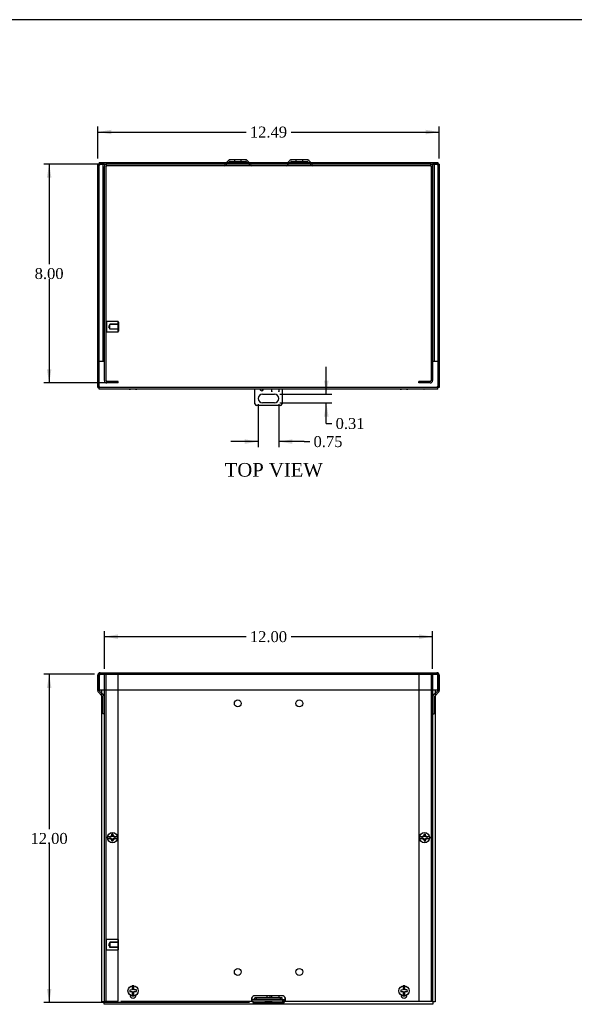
# Model space of a CAD drawing. Header units: inches. Extents: x 0.2 to 89.8, y -0.5 to 59.8.
# Tile 3 of 6: x 19.5 to 39.8, y 23.8 to 59.8. Entities that reach past the tile are written whole.
import ezdxf
from ezdxf.enums import TextEntityAlignment as Align
from ezdxf.lldxf.tags import DXFTag

# ---------------------------------------------------------------- set-up
doc = ezdxf.new("R2010")
doc.units = ezdxf.units.IN
doc.header["$MEASUREMENT"] = 0
for name, color, linetype in [('COM55240', 7, 'Continuous'), ('COM55636-31', 7, 'Continuous'), ('COM55638-11', 7, 'Continuous'), ('COM55639-31', 7, 'Continuous'), ('COM70786-9', 7, 'Continuous'), ('Default', 7, 'Continuous'), ('RVT19019', 7, 'Continuous'), ('SCS19491', 7, 'Continuous'), ('STD26152', 7, 'Continuous')]:
    doc.layers.add(name, color=color, linetype=linetype)
doc.styles.add('SEACAD_Times_New_Roman', font='times.ttf')
tags = doc.linetypes.add('HIDDEN2', pattern=[0.1875, 0.125, -0.0625]).pattern_tags.tags
tags[6:7] = [DXFTag(74, 4), DXFTag(75, 0), DXFTag(340, '0'), DXFTag(46, 0.0), DXFTag(50, 0.0), DXFTag(44, 0.0), DXFTag(45, 0.0)]
tags[4:5] = [DXFTag(74, 4), DXFTag(75, 0), DXFTag(340, '0'), DXFTag(46, 0.0), DXFTag(50, 0.0), DXFTag(44, 0.0), DXFTag(45, 0.0)]
doc.dimstyles.new('HAMMOND_(STH_-_66x44)', dxfattribs={"dimtxt": 0.4, "dimasz": 0.5, "dimexe": 0.2, "dimexo": 0.2, "dimgap": 0.1, "dimtad": 0, "dimtih": 1, "dimtoh": 1, "dimzin": 0, "dimdsep": 46, "dimtxsty": 'SEACAD_Times_New_Roman', "dimblk1": '_SE_FILLED', "dimblk2": '_SE_FILLED', "dimsah": 1, "dimcen": 0.2, "dimadec": 0, "dimazin": 0, "dimtfac": 0.8, "dimtofl": 0, "dimtmove": 0, "dimatfit": 3, "dimfxl": 1, "dimtolj": 1, "dimtzin": 0, "dimarcsym": 0})

# ---------------------------------------------------------------- blocks, each defined once
blk = doc.blocks.new('SE')
at = {"layer": 'COM55240', "color": 7, "linetype": 'Continuous'}
for p, q in [((28.754, 24.03), (28.754, 24.114)), ((28.754, 24.114), (29.004, 24.114)), ((29.004, 24.114), (29.004, 24.03)), ((28.129, 23.97), (28.129, 24.027)), ((28.192, 24.027), (28.129, 24.027)), ((28.192, 23.97), (28.129, 23.97)), ((29.067, 24.027), (28.192, 24.027)), ((28.192, 23.97), (28.192, 24.027)), ((29.067, 23.97), (28.192, 23.97)), ((28.754, 24.03), (28.754, 24.027)), ((29.004, 24.027), (29.004, 24.03)), ((29.067, 23.97), (29.067, 24.027)), ((29.129, 24.027), (29.067, 24.027)), ((29.129, 23.97), (29.067, 23.97)), ((29.129, 23.97), (29.129, 24.027))]:
    blk.add_line(p, q, dxfattribs=at)
at = {"layer": 'COM55636-31', "color": 7, "linetype": 'HIDDEN2'}
for p, q in [((22.629, 23.913), (22.629, 35.856)), ((22.686, 23.913), (22.686, 35.856)), ((23.129, 23.913), (23.129, 35.856)), ((34.129, 35.856), (34.129, 23.913)), ((34.572, 35.856), (34.572, 23.913)), ((34.629, 35.856), (34.629, 23.913)), ((22.629, 23.913), (22.715, 23.913)), ((22.715, 23.913), (23.129, 23.913)), ((23.223, 23.913), (28.023, 23.913)), ((29.235, 23.913), (34.129, 23.913)), ((34.129, 23.913), (34.543, 23.913)), ((34.543, 23.913), (34.629, 23.913))]:
    blk.add_line(p, q, dxfattribs=at)
for centre, radius in [((27.504, 34.793), 0.125), ((29.754, 34.793), 0.125), ((22.922, 29.884), 0.085), ((34.336, 29.884), 0.085), ((27.504, 24.975), 0.125), ((29.754, 24.975), 0.125)]:
    blk.add_circle(centre, radius, dxfattribs=at)
at = {"layer": 'COM55638-11', "color": 7, "linetype": 'Continuous'}
for p, q in [((22.536, 23.879), (22.536, 35.288)), ((34.723, 35.288), (34.723, 23.879)), ((23.567, 24.131), (23.567, 24.127)), ((23.785, 24.127), (23.785, 24.131)), ((33.474, 24.131), (33.474, 24.127)), ((33.692, 24.127), (33.692, 24.131)), ((22.622, 23.879), (22.536, 23.879)), ((22.622, 23.793), (22.622, 23.879)), ((34.637, 23.793), (22.622, 23.793)), ((28.754, 24.104), (28.129, 24.104)), ((28.129, 23.857), (29.129, 23.857)), ((28.129, 23.814), (29.129, 23.814)), ((29.129, 24.104), (29.004, 24.104)), ((34.723, 23.879), (34.637, 23.879)), ((34.637, 23.879), (34.637, 23.793))]:
    blk.add_line(p, q, dxfattribs=at)
for centre, radius, start, end in [((23.676, 24.127), 0.109, 180, 0), ((33.583, 24.127), 0.109, 180, 0), ((28.129, 23.979), 0.125, 90, 233.1301), ((28.123, 23.973), 0.116, 234.0338, 273.2511), ((29.129, 23.979), 0.125, 306.8699, 90), ((29.135, 23.974), 0.118, 266.9439, 305.7712)]:
    blk.add_arc(centre, radius, start, end, dxfattribs=at)
for points in [[(28.054, 23.879), (28.059, 23.867), (28.065, 23.856), (28.077, 23.839), (28.083, 23.833), (28.096, 23.823), (28.102, 23.819), (28.116, 23.815), (28.122, 23.814), (28.129, 23.814)], [(29.129, 23.814), (29.136, 23.814), (29.143, 23.815), (29.156, 23.819), (29.162, 23.823), (29.175, 23.833), (29.181, 23.839), (29.193, 23.856), (29.199, 23.867), (29.204, 23.879)]]:
    blk.add_open_spline(points, degree=3, knots=[0, 0, 0, 0, 0.25, 0.25, 0.5, 0.5, 0.75, 0.75, 1, 1, 1, 1], dxfattribs=at)
at = {"layer": 'COM55639-31', "color": 7, "linetype": 'Continuous'}
for p, q in [((22.385, 35.288), (22.385, 35.827)), ((22.442, 35.908), (22.442, 35.827)), ((22.442, 35.827), (22.442, 35.908)), ((22.442, 35.288), (22.442, 35.827)), ((22.442, 35.827), (22.442, 35.288)), ((22.471, 35.913), (34.788, 35.913)), ((34.817, 35.908), (34.817, 35.827)), ((34.817, 35.827), (34.817, 35.908)), ((34.817, 35.827), (34.817, 35.288)), ((34.817, 35.288), (34.817, 35.827)), ((34.874, 35.827), (34.874, 35.288)), ((22.385, 35.288), (22.442, 35.288)), ((22.385, 35.261), (22.385, 35.288)), ((22.442, 35.288), (34.817, 35.288)), ((22.442, 35.261), (22.442, 35.288)), ((34.874, 35.288), (34.817, 35.288)), ((34.817, 35.288), (34.817, 35.261)), ((34.874, 35.288), (34.874, 35.261)), ((22.536, 35.074), (22.41, 35.2)), ((22.536, 35.155), (22.45, 35.241)), ((34.808, 35.241), (34.723, 35.155)), ((34.848, 35.2), (34.723, 35.074))]:
    blk.add_line(p, q, dxfattribs=at)
at = {"layer": 'COM55639-31', "color": 7, "linetype": 'HIDDEN2'}
for p, q in [((22.471, 35.856), (22.471, 35.913)), ((22.471, 35.856), (34.788, 35.856)), ((34.788, 35.856), (34.788, 35.913)), ((22.604, 35.087), (22.536, 35.155)), ((22.564, 35.046), (22.536, 35.074)), ((22.572, 34.413), (22.572, 35.026)), ((34.723, 35.155), (34.654, 35.087)), ((34.686, 35.026), (34.686, 34.413)), ((34.723, 35.074), (34.695, 35.046)), ((22.629, 34.413), (22.572, 34.413)), ((34.629, 34.413), (34.686, 34.413))]:
    blk.add_line(p, q, dxfattribs=at)
at = {"layer": 'COM55639-31', "color": 7, "linetype": 'Continuous'}
for centre, radius, start, end in [((22.471, 35.827), 0.086, 109.7069, 180), ((22.471, 35.827), 0.086, 90, 109.7069), ((34.788, 35.827), 0.086, 70.2931, 90), ((34.788, 35.827), 0.086, 0, 70.2931), ((22.471, 35.261), 0.086, 180, 225), ((22.471, 35.261), 0.029, 180, 225), ((34.788, 35.261), 0.029, 315, 0), ((34.788, 35.261), 0.086, 315, 0)]:
    blk.add_arc(centre, radius, start, end, dxfattribs=at)
at = {"layer": 'COM55639-31', "color": 7, "linetype": 'HIDDEN2'}
for centre, radius, start, end in [((22.471, 35.827), 0.029, 90, 180), ((34.788, 35.827), 0.029, 0, 90), ((22.543, 35.026), 0.029, 0, 45), ((22.543, 35.026), 0.086, 0, 45), ((34.715, 35.026), 0.086, 135, 180), ((34.715, 35.026), 0.029, 135, 180)]:
    blk.add_arc(centre, radius, start, end, dxfattribs=at)
at = {"layer": 'COM55639-31', "color": 7, "linetype": 'Continuous'}
for centre, start_param, end_param in [((22.471, 35.827), 3.141593, 3.485544), ((34.788, 35.827), 2.797642, 3.141593)]:
    blk.add_ellipse(centre, major_axis=(0, -0.086), ratio=0.997285, start_param=start_param, end_param=end_param, dxfattribs=at)
at = {"layer": 'COM55639-31', "color": 7, "linetype": 'HIDDEN2'}
for centre, start_param, end_param in [((22.471, 35.827), 3.141593, 4.712389), ((34.788, 35.827), 1.570796, 3.141593)]:
    blk.add_ellipse(centre, major_axis=(0, -0.029), ratio=0.997285, start_param=start_param, end_param=end_param, dxfattribs=at)
at = {"layer": 'COM70786-9', "color": 7, "linetype": 'Continuous'}
for p, q in [((28.129, 23.97), (28.004, 23.97)), ((29.129, 23.913), (28.023, 23.913)), ((29.235, 23.913), (29.129, 23.913))]:
    blk.add_line(p, q, dxfattribs=at)
blk.add_arc((29.129, 24.046), 0.125, 337.9139, 344.4547, dxfattribs=at)
for points, knots in [([(29.129, 23.913), (29.135, 23.913), (29.141, 23.913), (29.154, 23.913), (29.16, 23.913), (29.172, 23.914), (29.177, 23.914), (29.188, 23.917), (29.194, 23.918), (29.204, 23.923), (29.209, 23.927), (29.218, 23.935), (29.222, 23.941), (29.23, 23.954), (29.234, 23.962), (29.24, 23.979), (29.243, 23.989), (29.245, 23.999)], [0, 0, 0, 0, 0.125, 0.125, 0.25, 0.25, 0.375, 0.375, 0.5, 0.5, 0.625, 0.625, 0.75, 0.75, 0.875, 0.875, 1, 1, 1, 1]), ([(29.129, 23.97), (29.132, 23.97), (29.138, 23.97), (29.148, 23.97), (29.157, 23.97), (29.166, 23.97), (29.174, 23.97), (29.183, 23.971), (29.191, 23.971), (29.201, 23.973), (29.213, 23.976), (29.224, 23.98), (29.232, 23.985), (29.237, 23.989), (29.241, 23.994), (29.244, 23.997), (29.245, 23.999)], [0, 0, 0, 0, 0.071882, 0.143505, 0.214614, 0.284956, 0.354285, 0.422375, 0.489016, 0.554006, 0.678259, 0.794148, 0.84885, 0.901343, 0.95169, 1, 1, 1, 1])]:
    blk.add_open_spline(points, degree=3, knots=knots, dxfattribs=at)
at = {"layer": 'RVT19019', "color": 7, "linetype": 'Continuous'}
for p, q in [((28.524, 23.873), (28.734, 23.873)), ((28.567, 24.104), (28.567, 24.027)), ((28.692, 24.027), (28.692, 24.104))]:
    blk.add_line(p, q, dxfattribs=at)
for centre, start, end in [((28.524, 23.893), 90, 270), ((28.734, 23.893), 270, 90)]:
    blk.add_arc(centre, 0.02, start, end, dxfattribs=at)
at = {"layer": 'SCS19491', "color": 7, "linetype": 'Continuous'}
for p, q in [((22.829, 29.914), (22.738, 29.914)), ((22.886, 29.914), (22.829, 29.914)), ((22.942, 30.009), (22.883, 30.006)), ((22.883, 30.006), (22.884, 29.974)), ((22.884, 29.974), (22.886, 29.914)), ((22.944, 29.98), (22.942, 30.009)), ((22.946, 29.914), (22.944, 29.98)), ((23.015, 29.914), (22.946, 29.914)), ((23.106, 29.914), (23.015, 29.914)), ((34.243, 29.914), (34.152, 29.914)), ((34.31, 29.914), (34.243, 29.914)), ((34.366, 30.006), (34.306, 30.004)), ((34.306, 30.004), (34.307, 29.978)), ((34.307, 29.978), (34.31, 29.914)), ((34.367, 29.977), (34.366, 30.006)), ((34.37, 29.914), (34.367, 29.977)), ((34.429, 29.914), (34.37, 29.914)), ((34.52, 29.914), (34.429, 29.914)), ((22.738, 29.854), (22.829, 29.854)), ((22.829, 29.854), (22.889, 29.854)), ((22.889, 29.854), (22.891, 29.792)), ((22.891, 29.792), (22.892, 29.763)), ((22.892, 29.763), (22.952, 29.765)), ((22.949, 29.854), (23.015, 29.854)), ((22.951, 29.791), (22.949, 29.854)), ((22.952, 29.765), (22.951, 29.791)), ((23.015, 29.854), (23.106, 29.854)), ((34.152, 29.854), (34.243, 29.854)), ((34.243, 29.854), (34.312, 29.854)), ((34.312, 29.854), (34.315, 29.789)), ((34.315, 29.789), (34.316, 29.76)), ((34.316, 29.76), (34.376, 29.763)), ((34.372, 29.854), (34.429, 29.854)), ((34.374, 29.795), (34.372, 29.854)), ((34.376, 29.763), (34.374, 29.795)), ((34.429, 29.854), (34.52, 29.854)), ((23.583, 24.315), (23.554, 24.314)), ((23.554, 24.314), (23.556, 24.254)), ((23.556, 24.254), (23.583, 24.255)), ((23.646, 24.318), (23.583, 24.315)), ((23.583, 24.255), (23.646, 24.258)), ((23.646, 24.468), (23.646, 24.377)), ((23.646, 24.377), (23.646, 24.318)), ((23.646, 24.258), (23.646, 24.191)), ((23.646, 24.191), (23.646, 24.1)), ((23.706, 24.377), (23.706, 24.468)), ((23.706, 24.32), (23.706, 24.377)), ((23.765, 24.322), (23.706, 24.32)), ((23.706, 24.26), (23.771, 24.262)), ((23.706, 24.191), (23.706, 24.26)), ((23.706, 24.1), (23.706, 24.191)), ((23.797, 24.324), (23.765, 24.322)), ((23.771, 24.262), (23.8, 24.264)), ((23.8, 24.264), (23.797, 24.324)), ((33.49, 24.315), (33.461, 24.314)), ((33.461, 24.314), (33.463, 24.254)), ((33.463, 24.254), (33.49, 24.255)), ((33.553, 24.318), (33.49, 24.315)), ((33.49, 24.255), (33.553, 24.258)), ((33.553, 24.468), (33.553, 24.377)), ((33.553, 24.377), (33.553, 24.318)), ((33.553, 24.258), (33.553, 24.191)), ((33.553, 24.191), (33.553, 24.1)), ((33.613, 24.377), (33.613, 24.468)), ((33.613, 24.32), (33.613, 24.377)), ((33.672, 24.322), (33.613, 24.32)), ((33.613, 24.26), (33.678, 24.262)), ((33.613, 24.191), (33.613, 24.26)), ((33.613, 24.1), (33.613, 24.191)), ((33.704, 24.324), (33.672, 24.322)), ((33.678, 24.262), (33.707, 24.264)), ((33.707, 24.264), (33.704, 24.324))]:
    blk.add_line(p, q, dxfattribs=at)
for centre in [(22.922, 29.884), (34.336, 29.884), (23.676, 24.284), (33.583, 24.284)]:
    blk.add_circle(centre, 0.187, dxfattribs=at)
for centre, start, end in [((22.922, 29.884), 170.7303, 189.2697), ((22.922, 29.884), 350.7303, 9.2697), ((34.336, 29.884), 170.7303, 189.2697), ((34.336, 29.884), 350.7303, 9.2697), ((23.676, 24.284), 80.7303, 99.2697), ((33.583, 24.284), 80.7303, 99.2697), ((23.676, 24.284), 260.7303, 279.2697), ((33.583, 24.284), 260.7303, 279.2697)]:
    blk.add_arc(centre, 0.186, start, end, dxfattribs=at)
at = {"layer": 'STD26152', "color": 7, "linetype": 'HIDDEN2'}
for p, q in [((22.706, 26.157), (22.686, 26.137)), ((22.706, 25.782), (22.706, 26.157)), ((23.126, 26.157), (22.706, 26.157)), ((22.826, 26.048), (22.779, 25.97)), ((22.779, 25.97), (22.826, 25.892)), ((23.146, 26.065), (22.826, 26.065)), ((22.826, 26.065), (22.826, 26.048)), ((22.826, 26.048), (22.826, 25.892)), ((23.146, 26.048), (22.826, 26.048)), ((23.126, 26.157), (23.126, 25.782)), ((23.146, 26.137), (23.126, 26.157)), ((23.146, 25.802), (23.146, 26.137)), ((22.686, 25.802), (22.706, 25.782)), ((22.706, 25.782), (23.126, 25.782)), ((22.826, 25.892), (23.146, 25.892)), ((22.826, 25.875), (22.826, 25.892)), ((23.146, 25.875), (22.826, 25.875)), ((23.126, 25.782), (23.146, 25.802))]:
    blk.add_line(p, q, dxfattribs=at)
blk = doc.blocks.new('SE5')
at = {"layer": 'COM55240', "color": 7, "linetype": 'Continuous'}
for p, q in [((28.129, 45.745), (28.129, 46.282)), ((28.41, 46.089), (28.848, 46.089)), ((28.754, 46.183), (28.754, 46.282)), ((28.754, 46.195), (28.754, 46.282)), ((28.754, 46.195), (28.754, 46.183)), ((28.754, 46.183), (28.754, 46.183)), ((29.004, 46.282), (29.004, 46.183)), ((29.004, 46.282), (29.004, 46.195)), ((29.004, 46.183), (29.004, 46.195)), ((29.004, 46.183), (29.004, 46.183)), ((29.129, 46.282), (29.129, 45.745)), ((28.848, 45.776), (28.41, 45.776)), ((29.067, 45.683), (28.192, 45.683))]:
    blk.add_line(p, q, dxfattribs=at)
for centre, radius, start, end in [((28.41, 45.933), 0.156, 90, 270), ((28.379, 46.283), 0.0625, 180.2292, 359.7708), ((28.848, 45.933), 0.156, 270, 90), ((28.243, 45.797), 0.125, 204.2952, 245.7048), ((29.015, 45.797), 0.125, 294.2952, 335.7048)]:
    blk.add_arc(centre, radius, start, end, dxfattribs=at)
at = {"layer": 'COM55636-31', "color": 7, "linetype": 'HIDDEN2'}
for p, q in [((22.629, 46.589), (22.629, 54.417)), ((22.686, 46.589), (22.686, 54.417)), ((34.543, 54.503), (22.715, 54.503)), ((34.543, 54.446), (22.715, 54.446)), ((27.087, 54.56), (27.039, 54.512)), ((27.201, 54.594), (27.079, 54.472)), ((27.223, 54.603), (27.786, 54.603)), ((27.379, 54.66), (27.379, 54.603)), ((27.629, 54.603), (27.629, 54.66)), ((27.929, 54.472), (27.807, 54.594)), ((27.969, 54.512), (27.921, 54.56)), ((29.337, 54.56), (29.289, 54.512)), ((29.451, 54.594), (29.329, 54.472)), ((29.473, 54.603), (30.036, 54.603)), ((29.629, 54.66), (29.629, 54.603)), ((29.879, 54.603), (29.879, 54.66)), ((30.179, 54.472), (30.057, 54.594)), ((30.219, 54.512), (30.171, 54.56)), ((34.572, 54.417), (34.572, 46.589)), ((34.629, 54.417), (34.629, 46.589)), ((23.129, 46.56), (22.715, 46.56)), ((23.129, 46.503), (22.715, 46.503)), ((22.837, 46.56), (22.837, 46.503)), ((23.007, 46.503), (23.007, 46.56)), ((23.129, 46.503), (23.129, 46.56)), ((34.543, 46.56), (34.129, 46.56)), ((34.129, 46.503), (34.129, 46.56)), ((34.543, 46.503), (34.129, 46.503)), ((34.251, 46.56), (34.251, 46.503)), ((34.421, 46.503), (34.421, 46.56))]:
    blk.add_line(p, q, dxfattribs=at)
at = {"layer": 'COM55636-31', "color": 7, "linetype": 'Continuous'}
for p, q in [((27.161, 54.634), (27.087, 54.56)), ((27.786, 54.66), (27.223, 54.66)), ((27.921, 54.56), (27.847, 54.634)), ((29.411, 54.634), (29.337, 54.56)), ((30.036, 54.66), (29.473, 54.66)), ((30.171, 54.56), (30.097, 54.634))]:
    blk.add_line(p, q, dxfattribs=at)
at = {"layer": 'COM55636-31', "color": 7, "linetype": 'HIDDEN2'}
for centre, radius, start, end in [((22.715, 54.417), 0.086, 90, 180), ((22.715, 54.417), 0.029, 90, 180), ((27.018, 54.533), 0.03, 270, 315), ((27.018, 54.533), 0.087, 270, 315), ((27.223, 54.573), 0.03, 90, 135), ((27.786, 54.573), 0.03, 45, 90), ((27.99, 54.533), 0.087, 225, 270), ((27.99, 54.533), 0.03, 225, 270), ((29.268, 54.533), 0.03, 270, 315), ((29.268, 54.533), 0.087, 270, 315), ((29.473, 54.573), 0.03, 90, 135), ((30.036, 54.573), 0.03, 45, 90), ((30.24, 54.533), 0.087, 225, 270), ((30.24, 54.533), 0.03, 225, 270), ((34.543, 54.417), 0.086, 0, 90), ((34.543, 54.417), 0.029, 0, 90), ((22.715, 46.589), 0.086, 180, 270), ((22.715, 46.589), 0.029, 180, 270), ((34.543, 46.589), 0.029, 270, 0), ((34.543, 46.589), 0.086, 270, 0)]:
    blk.add_arc(centre, radius, start, end, dxfattribs=at)
at = {"layer": 'COM55636-31', "color": 7, "linetype": 'Continuous'}
for centre, start, end in [((27.223, 54.573), 90, 135), ((27.786, 54.573), 45, 90), ((29.473, 54.573), 90, 135), ((30.036, 54.573), 45, 90)]:
    blk.add_arc(centre, 0.087, start, end, dxfattribs=at)
at = {"layer": 'COM55639-31', "color": 7, "linetype": 'Continuous'}
for p, q in [((22.385, 54.503), (22.442, 54.503)), ((22.385, 46.339), (22.385, 54.503)), ((22.442, 54.56), (22.442, 54.503)), ((22.442, 54.56), (34.817, 54.56)), ((22.442, 54.503), (22.471, 54.474)), ((22.442, 54.503), (22.471, 54.474)), ((22.442, 54.503), (22.442, 54.503)), ((34.817, 54.503), (34.788, 54.474)), ((34.817, 54.503), (34.788, 54.474)), ((34.817, 54.503), (34.816, 54.503)), ((34.817, 54.56), (34.817, 54.503)), ((34.874, 54.503), (34.817, 54.503)), ((34.874, 54.503), (34.874, 46.339)), ((22.385, 46.339), (22.442, 46.339)), ((22.442, 46.339), (22.471, 46.368)), ((22.442, 46.339), (22.471, 46.368)), ((22.442, 46.282), (22.442, 46.339)), ((34.817, 46.282), (22.442, 46.282)), ((34.817, 46.339), (34.788, 46.368)), ((34.817, 46.339), (34.788, 46.368)), ((34.874, 46.339), (34.817, 46.339)), ((34.817, 46.282), (34.817, 46.339))]:
    blk.add_line(p, q, dxfattribs=at)
at = {"layer": 'COM55639-31', "color": 7, "linetype": 'HIDDEN2'}
for p, q in [((22.442, 54.503), (22.715, 54.503)), ((22.442, 46.339), (22.442, 54.503)), ((22.45, 54.503), (22.442, 54.503)), ((22.604, 54.503), (22.45, 54.503)), ((22.572, 54.503), (22.572, 47.283)), ((22.629, 54.503), (22.604, 54.503)), ((22.629, 54.503), (22.629, 54.417)), ((34.543, 54.503), (34.817, 54.503)), ((34.654, 54.503), (34.629, 54.503)), ((34.629, 54.503), (34.629, 54.417)), ((34.808, 54.503), (34.654, 54.503)), ((34.686, 54.503), (34.686, 47.283)), ((34.816, 54.503), (34.808, 54.503)), ((34.817, 54.503), (34.817, 46.339)), ((22.442, 47.283), (22.385, 47.283)), ((22.45, 47.283), (22.442, 47.283)), ((22.604, 47.283), (22.45, 47.283)), ((22.629, 47.283), (22.604, 47.283)), ((34.654, 47.283), (34.629, 47.283)), ((34.808, 47.283), (34.654, 47.283)), ((34.817, 47.283), (34.808, 47.283)), ((34.817, 47.283), (34.874, 47.283)), ((34.817, 46.339), (22.442, 46.339))]:
    blk.add_line(p, q, dxfattribs=at)
at = {"layer": 'SCS19491', "color": 7, "linetype": 'Continuous'}
for p, q in [((22.884, 46.271), (22.829, 46.271)), ((22.942, 46.276), (22.883, 46.277)), ((22.883, 46.277), (22.884, 46.271)), ((22.884, 46.271), (22.886, 46.271)), ((22.886, 46.277), (22.886, 46.271)), ((22.886, 46.271), (22.889, 46.271)), ((22.889, 46.271), (22.889, 46.277)), ((22.889, 46.271), (22.891, 46.271)), ((23.015, 46.271), (22.944, 46.271)), ((23.554, 46.276), (23.556, 46.275)), ((23.646, 46.271), (23.583, 46.271)), ((23.646, 46.281), (23.646, 46.271)), ((23.706, 46.271), (23.706, 46.282)), ((23.765, 46.271), (23.706, 46.271)), ((23.797, 46.277), (23.765, 46.271)), ((23.765, 46.271), (23.771, 46.271)), ((23.799, 46.276), (23.797, 46.277)), ((33.461, 46.276), (33.463, 46.275)), ((33.553, 46.271), (33.49, 46.271)), ((33.553, 46.281), (33.553, 46.271)), ((33.613, 46.271), (33.613, 46.282)), ((33.672, 46.271), (33.613, 46.271)), ((33.704, 46.277), (33.672, 46.271)), ((33.672, 46.271), (33.678, 46.271)), ((33.706, 46.276), (33.704, 46.277)), ((34.307, 46.271), (34.243, 46.271)), ((34.366, 46.276), (34.306, 46.275)), ((34.306, 46.275), (34.307, 46.271)), ((34.307, 46.271), (34.31, 46.271)), ((34.31, 46.275), (34.31, 46.271)), ((34.31, 46.271), (34.312, 46.271)), ((34.312, 46.271), (34.312, 46.275)), ((34.312, 46.271), (34.315, 46.271)), ((34.429, 46.271), (34.367, 46.271))]:
    blk.add_line(p, q, dxfattribs=at)
for centre, radius, start, end in [((23.578, 46.361), 0.09, 241.3754, 255.0335), ((23.583, 46.37), 0.0981, 252.7336, 270.1206), ((23.771, 46.365), 0.0938, 269.9209, 287.9146), ((23.773, 46.361), 0.09, 286.8119, 298.6246), ((33.485, 46.361), 0.09, 241.3754, 255.0335), ((33.49, 46.37), 0.0981, 252.7336, 270.1206), ((33.678, 46.365), 0.0938, 269.9209, 287.9146), ((33.68, 46.361), 0.09, 286.8119, 298.6246)]:
    blk.add_arc(centre, radius, start, end, dxfattribs=at)
for points, knots in [([(22.829, 46.271), (22.824, 46.271), (22.819, 46.272), (22.808, 46.274), (22.803, 46.275), (22.793, 46.278), (22.789, 46.28), (22.785, 46.282)], [0, 0, 0, 0, 0.125, 0.125, 0.25, 0.25, 0.35884, 0.35884, 0.35884, 0.35884]), ([(23.057, 46.281), (23.054, 46.28), (23.05, 46.278), (23.041, 46.275), (23.036, 46.274), (23.026, 46.272), (23.02, 46.271), (23.015, 46.271)], [0.6570773, 0.6570773, 0.6570773, 0.6570773, 0.75, 0.75, 0.875, 0.875, 1, 1, 1, 1]), ([(34.243, 46.271), (34.238, 46.271), (34.233, 46.272), (34.222, 46.274), (34.217, 46.275), (34.207, 46.278), (34.203, 46.28), (34.199, 46.282)], [0, 0, 0, 0, 0.125, 0.125, 0.25, 0.25, 0.35884, 0.35884, 0.35884, 0.35884]), ([(34.471, 46.281), (34.468, 46.28), (34.464, 46.278), (34.455, 46.275), (34.45, 46.274), (34.44, 46.272), (34.434, 46.271), (34.429, 46.271)], [0.6570773, 0.6570773, 0.6570773, 0.6570773, 0.75, 0.75, 0.875, 0.875, 1, 1, 1, 1])]:
    blk.add_open_spline(points, degree=3, knots=knots, dxfattribs=at)
for points in [[(22.891, 46.271), (22.891, 46.271), (22.892, 46.273), (22.892, 46.276)], [(22.944, 46.271), (22.943, 46.271), (22.943, 46.273), (22.942, 46.276)], [(34.367, 46.271), (34.367, 46.271), (34.366, 46.273), (34.366, 46.276)]]:
    blk.add_open_spline(points, degree=3, dxfattribs=at)
at = {"layer": 'STD26152', "color": 7, "linetype": 'HIDDEN2'}
for p, q in [((22.706, 48.748), (22.686, 48.728)), ((22.706, 48.748), (22.706, 48.373)), ((23.126, 48.748), (22.706, 48.748)), ((22.826, 48.638), (22.779, 48.56)), ((23.146, 48.655), (22.826, 48.655)), ((22.826, 48.655), (22.826, 48.638)), ((22.826, 48.482), (22.826, 48.638)), ((23.146, 48.638), (22.826, 48.638)), ((23.126, 48.373), (23.126, 48.748)), ((23.146, 48.728), (23.126, 48.748)), ((23.146, 48.728), (23.146, 48.393)), ((22.686, 48.393), (22.706, 48.373)), ((22.706, 48.373), (23.126, 48.373)), ((22.779, 48.56), (22.826, 48.482)), ((22.826, 48.482), (23.146, 48.482)), ((22.826, 48.465), (22.826, 48.482)), ((23.146, 48.465), (22.826, 48.465)), ((23.126, 48.373), (23.146, 48.393))]:
    blk.add_line(p, q, dxfattribs=at)
blk = doc.blocks.new('DMBLK1')
at = {"layer": 'Default', "linetype": 'Continuous', "transparency": 16777216}
for points in [[(23.129, 37.314), (22.629, 37.231), (23.129, 37.147)], [(34.129, 37.314), (34.129, 37.147), (34.629, 37.231)]]:
    blk.add_hatch(color=7, dxfattribs=at).paths.add_polyline_path(points)
at = {"layer": 'Default', "color": 7, "linetype": 'Continuous', "transparency": 16777216}
for p, q in [((22.629, 36.056), (22.629, 37.431)), ((34.629, 36.056), (34.629, 37.431)), ((22.629, 37.231), (27.807, 37.231)), ((29.452, 37.231), (34.629, 37.231))]:
    blk.add_line(p, q, dxfattribs=at)
at = {"layer": 'Default', "color": 7, "linetype": 'Continuous', "transparency": 16777216, "style": 'SEACAD_Times_New_Roman'}
blk.add_text('12.00', height=0.4, dxfattribs=at).set_placement((27.947, 37.431), align=Align.TOP_LEFT)
blk = doc.blocks.new('_SE_FILLED')
at = {"color": 0}
blk.add_line((0, 0), (-1, 0), dxfattribs=at)
blk.add_solid([(0, 0), (-1, -0.1665), (-1, 0.1665), (0, 0)], dxfattribs=at)
blk = doc.blocks.new('DMBLK2')
at = {"layer": 'Default', "linetype": 'Continuous', "transparency": 16777216}
for points in [[(20.524, 35.356), (20.691, 35.356), (20.608, 35.856)], [(20.524, 24.357), (20.608, 23.857), (20.691, 24.357)]]:
    blk.add_hatch(color=7, dxfattribs=at).paths.add_polyline_path(points)
at = {"layer": 'Default', "color": 7, "linetype": 'Continuous', "transparency": 16777216}
for p, q in [((22.271, 35.856), (20.408, 35.856)), ((20.608, 35.856), (20.608, 30.196)), ((20.608, 29.656), (20.608, 23.857)), ((27.929, 23.857), (20.408, 23.857))]:
    blk.add_line(p, q, dxfattribs=at)
at = {"layer": 'Default', "color": 7, "linetype": 'Continuous', "transparency": 16777216, "style": 'SEACAD_Times_New_Roman'}
blk.add_text('12.00', height=0.4, dxfattribs=at).set_placement((19.925, 30.056), align=Align.TOP_LEFT)
blk = doc.blocks.new('DMBLK3')
at = {"layer": 'Default', "linetype": 'Continuous', "transparency": 16777216}
for points in [[(20.524, 54.003), (20.691, 54.003), (20.608, 54.503)], [(20.524, 47.003), (20.608, 46.503), (20.691, 47.003)]]:
    blk.add_hatch(color=7, dxfattribs=at).paths.add_polyline_path(points)
at = {"layer": 'Default', "color": 7, "linetype": 'Continuous', "transparency": 16777216}
for p, q in [((22.515, 54.503), (20.408, 54.503)), ((20.608, 54.503), (20.608, 50.843)), ((20.608, 50.303), (20.608, 46.503)), ((22.722, 46.503), (20.408, 46.503))]:
    blk.add_line(p, q, dxfattribs=at)
at = {"layer": 'Default', "color": 7, "linetype": 'Continuous', "transparency": 16777216, "style": 'SEACAD_Times_New_Roman'}
blk.add_text('8.00', height=0.4, dxfattribs=at).set_placement((20.077, 50.703), align=Align.TOP_LEFT)
blk = doc.blocks.new('DMBLK11')
at = {"layer": 'Default', "linetype": 'Continuous', "transparency": 16777216}
for points in [[(22.885, 55.759), (22.385, 55.675), (22.885, 55.592)], [(34.374, 55.759), (34.374, 55.592), (34.874, 55.675)]]:
    blk.add_hatch(color=7, dxfattribs=at).paths.add_polyline_path(points)
at = {"layer": 'Default', "color": 7, "linetype": 'Continuous', "transparency": 16777216}
for p, q in [((22.385, 54.703), (22.385, 55.875)), ((34.874, 54.703), (34.874, 55.875)), ((22.385, 55.675), (27.807, 55.675)), ((29.452, 55.675), (34.874, 55.675))]:
    blk.add_line(p, q, dxfattribs=at)
at = {"layer": 'Default', "color": 7, "linetype": 'Continuous', "transparency": 16777216, "style": 'SEACAD_Times_New_Roman'}
blk.add_text('12.49', height=0.4, dxfattribs=at).set_placement((27.947, 55.875), align=Align.TOP_LEFT)
blk = doc.blocks.new('DMBLK13')
at = {"layer": 'Default', "linetype": 'Continuous', "transparency": 16777216}
for points in [[(27.754, 44.278), (28.254, 44.361), (27.754, 44.445)], [(29.504, 44.278), (29.504, 44.445), (29.004, 44.361)]]:
    blk.add_hatch(color=7, dxfattribs=at).paths.add_polyline_path(points)
at = {"layer": 'Default', "color": 7, "linetype": 'Continuous', "transparency": 16777216}
for p, q in [((28.254, 45.733), (28.254, 44.161)), ((29.004, 45.733), (29.004, 44.161)), ((28.254, 44.361), (27.254, 44.361)), ((29.935, 44.361), (29.004, 44.361)), ((29.935, 44.361), (30.135, 44.361))]:
    blk.add_line(p, q, dxfattribs=at)
at = {"layer": 'Default', "color": 7, "linetype": 'Continuous', "transparency": 16777216, "style": 'SEACAD_Times_New_Roman'}
blk.add_text('0.75', height=0.4, dxfattribs=at).set_placement((30.275, 44.561), align=Align.TOP_LEFT)
blk = doc.blocks.new('DMBLK14')
at = {"layer": 'Default', "linetype": 'Continuous', "transparency": 16777216}
for points in [[(30.826, 46.589), (30.659, 46.589), (30.742, 46.089)], [(30.826, 45.276), (30.742, 45.776), (30.659, 45.276)]]:
    blk.add_hatch(color=7, dxfattribs=at).paths.add_polyline_path(points)
at = {"layer": 'Default', "color": 7, "linetype": 'Continuous', "transparency": 16777216}
for p, q in [((30.742, 46.089), (30.742, 47.089)), ((29.048, 46.089), (30.942, 46.089)), ((29.048, 45.776), (30.942, 45.776)), ((30.742, 45.022), (30.742, 45.776)), ((30.742, 45.022), (30.942, 45.022))]:
    blk.add_line(p, q, dxfattribs=at)
at = {"layer": 'Default', "color": 7, "linetype": 'Continuous', "transparency": 16777216, "style": 'SEACAD_Times_New_Roman'}
blk.add_text('0.31', height=0.4, dxfattribs=at).set_placement((31.082, 45.222), align=Align.TOP_LEFT)
blk = doc.blocks.new('BORDER')
at = {"layer": 'Default', "color": 7, "linetype": 'Continuous'}
blk.add_line((0, 27.86), (-41.86, 27.86), dxfattribs=at)

msp = doc.modelspace()

# ---------------------------------------------------------------- block references
at = {"layer": 'Default', "color": 7, "xscale": 2.14, "yscale": 2.14, "zscale": 2.14}
msp.add_blockref('BORDER', (89.818, 0.161), dxfattribs=at)
at = {"layer": 'Default'}
for name in ['SE5', 'SE']:
    msp.add_blockref(name, (0, 0), dxfattribs=at)

# ---------------------------------------------------------------- texts
at = {"layer": 'Default', "color": 7, "linetype": 'Continuous', "style": 'SEACAD_Times_New_Roman'}
msp.add_text('TOP VIEW', height=0.5, dxfattribs=at).set_placement((27.027, 43.579), align=Align.TOP_LEFT)

# ---------------------------------------------------------------- dimensions: what is measured, and where the dimension line sits
at = {"layer": 'Default', "color": 7, "linetype": 'Continuous'}
for base, p1, p2, angle, picture, middle, dimtype in [((22.385, 55.675), (22.385, 54.503), (34.874, 54.503), 0, 'DMBLK11', (28.629, 55.675), 161), ((20.608, 46.503), (22.715, 54.503), (22.922, 46.503), 90, 'DMBLK3', (20.608, 50.503), 160), ((22.629, 37.231), (22.629, 35.856), (34.629, 35.856), 0, 'DMBLK1', (28.629, 37.231), 161), ((20.608, 23.857), (34.788, 35.856), (28.129, 23.857), 90, 'DMBLK2', (20.608, 29.856), 160)]:
    dim = msp.add_linear_dim(base=base, p1=p1, p2=p2, angle=angle, text='\\A1;<>', dimstyle='HAMMOND_(STH_-_66x44)', dxfattribs=at)
    dim.commit()
    dim.dimension.update_dxf_attribs({"geometry": picture, "text_midpoint": middle, "dimtype": dimtype})
dim = msp.add_linear_dim(base=(30.742, 45.776), p1=(28.848, 45.776), p2=(28.848, 46.089), angle=90, text='\\A1;<>', dimstyle='HAMMOND_(STH_-_66x44)', override={"dimtmove": 1}, dxfattribs=at)
dim.commit()
dim.dimension.update_dxf_attribs({"geometry": 'DMBLK14', "text_midpoint": (30.942, 45.022), "dimtype": 161})
dim = msp.add_linear_dim(base=(28.254, 44.361), p1=(29.004, 45.933), p2=(28.254, 45.933), text='\\A1;<>', dimstyle='HAMMOND_(STH_-_66x44)', override={"dimtmove": 1}, dxfattribs=at)
dim.commit()
dim.dimension.update_dxf_attribs({"geometry": 'DMBLK13', "text_midpoint": (30.135, 44.361), "dimtype": 160})

doc.saveas('drawing.dxf')
